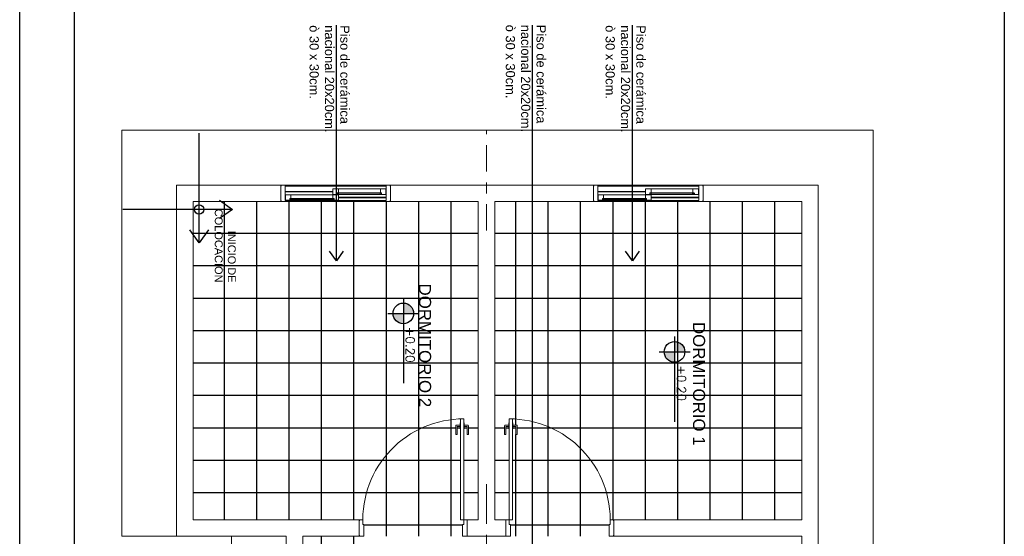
# Model space of a CAD drawing. Header units: millimetres. Extents: x 201 to 840, y 135 to 685.
# Tile 131 of 219: x 422.48 to 431.46, y 194.12 to 198.83. Entities that reach past the tile are written whole.
import ezdxf

# ---------------------------------------------------------------- set-up
doc = ezdxf.new("R2010")
doc.units = ezdxf.units.MM
doc.linetypes.add('ACAD_ISO10W100', pattern=[18, 12, -3, 0, -3])
doc.layers.add('001', color=1, linetype='Continuous', lineweight=5)
doc.layers.add('PLANTILLA', color=1, linetype='Continuous', lineweight=9)
for name, color, linetype in [('03', 3, 'Continuous'), ('ABERTURAS', 2, 'Continuous'), ('LAMINA', 6, 'Continuous'), ('LLAMADAS', 1, 'Continuous'), ('NIVELES', 1, 'Continuous'), ('piso', 1, 'Continuous'), ('TEXTOS VARIOS', 3, 'Continuous')]:
    doc.layers.add(name, color=color, linetype=linetype)
doc.styles.add('ARIAL', font='arial.ttf', dxfattribs={"height": 0.06})
doc.styles.add('ROMANS', font='romans.shx')
doc.styles.get("Standard").update_dxf_attribs({"font": 'arial.ttf'})
doc.dimstyles.new('05', dxfattribs={"dimscale": 0, "dimtxt": 0.09, "dimasz": 0.05, "dimexe": 0, "dimexo": 0, "dimgap": 0, "dimtad": 0, "dimzin": 0, "dimdsep": 46, "dimtxsty": 'Standard', "dimblk": 'OPEN90', "dimcen": 0.25, "dimclrd": 1, "dimclre": 1, "dimclrt": 3, "dimadec": 0, "dimazin": 0, "dimtfac": 1, "dimtofl": 0, "dimtmove": 2, "dimatfit": 3, "dimldrblk": 'BOXFILLED', "dimfxl": 1, "dimtolj": 1, "dimtzin": 0, "dimarcsym": 0})

# ---------------------------------------------------------------- blocks, each defined once
blk = doc.blocks.new('PLANTILLA 1')
at = {"layer": '001'}
for p, q in [((-0.5, -9.0027), (-0.5, 0.5)), ((5.35, 0.5), (5.35, -5.3027)), ((0, -8.5027), (0, -4.8002)), ((0.15, -4.8002), (0.15, -5.3027)), ((4.7, -5.3027), (4.7, -4.8177)), ((4.85, -4.8177), (4.85, -5.3027)), ((0.15, -5.3027), (1.865, -5.3027)), ((1.865, -5.3027), (1.865, -5.4527)), ((1.865, -5.3027), (1.865, -5.4527)), ((3.2, -5.3027), (2.85, -5.3027)), ((2.85, -5.3027), (2.85, -5.4527)), ((2.85, -5.4527), (2.85, -5.3027)), ((3.2, -5.4527), (3.2, -5.3027)), ((3.2, -5.4527), (3.2, -5.3027)), ((4.185, -5.4527), (4.185, -5.3027)), ((4.185, -5.3027), (4.7, -5.3027)), ((4.185, -5.3027), (4.185, -5.4527)), ((4.85, -5.3027), (5.85, -5.3027)), ((5.35, -5.3027), (6.35, -5.3027)), ((5.85, -5.3027), (5.85, -8.5027)), ((6.35, -5.3027), (6.35, -9.0027)), ((1.865, -5.4527), (0.15, -5.4527)), ((0.15, -5.4527), (0.15, -8.3527)), ((2.85, -5.4527), (2.95, -5.4527)), ((2.95, -5.4527), (2.95, -8.3527)), ((3.1, -8.3527), (3.1, -5.4527)), ((3.1, -5.4527), (3.2, -5.4527)), ((5.7, -5.4527), (4.185, -5.4527)), ((5.7, -8.3527), (5.7, -5.4527)), ((2.7448, -6.2332), (2.7448, -6.3099)), ((2.7555, -6.2312), (2.7468, -6.2312)), ((2.7575, -6.3016), (2.7575, -6.2332)), ((2.7875, -6.282), (2.7843, -6.282)), ((2.7843, -6.282), (2.7843, -6.3378)), ((2.8175, -6.282), (2.8207, -6.282)), ((2.8207, -6.282), (2.8207, -6.3378)), ((2.8475, -6.3016), (2.8475, -6.2332)), ((2.8495, -6.2312), (2.8582, -6.2312)), ((2.8602, -6.2332), (2.8602, -6.3099)), ((3.1898, -6.2332), (3.1898, -6.3099)), ((3.2005, -6.2312), (3.1918, -6.2312)), ((3.2025, -6.3016), (3.2025, -6.2332)), ((3.2325, -6.282), (3.2293, -6.282)), ((3.2293, -6.282), (3.2293, -6.3378)), ((3.2625, -6.282), (3.2657, -6.282)), ((3.2657, -6.282), (3.2657, -6.3378)), ((3.2925, -6.3016), (3.2925, -6.2332)), ((3.2945, -6.2312), (3.3032, -6.2312)), ((3.3052, -6.2332), (3.3052, -6.3099)), ((2.7512, -6.3162), (2.7843, -6.3162)), ((2.7843, -6.3036), (2.7595, -6.3036)), ((2.7843, -6.3378), (2.7875, -6.3378)), ((2.8207, -6.3378), (2.8175, -6.3378)), ((2.8207, -6.3036), (2.8455, -6.3036)), ((2.8538, -6.3162), (2.8207, -6.3162)), ((3.1962, -6.3162), (3.2293, -6.3162)), ((3.2293, -6.3036), (3.2045, -6.3036)), ((3.2293, -6.3378), (3.2325, -6.3378)), ((3.2657, -6.3378), (3.2625, -6.3378)), ((3.2657, -6.3036), (3.2905, -6.3036)), ((3.2988, -6.3162), (3.2657, -6.3162)), ((0.15, -8.3527), (1.05, -8.3527)), ((1.05, -8.3527), (1.05, -8.5027)), ((1.0525, -8.3627), (1.0525, -8.3527)), ((1.0525, -8.3527), (1.1, -8.3527)), ((1.1, -8.3627), (1.09, -8.3627)), ((1.09, -8.3627), (1.09, -8.5027)), ((1.09, -8.3872), (1.525, -8.3872)), ((1.09, -8.3922), (1.525, -8.3922)), ((1.1326, -8.4182), (1.0926, -8.4182)), ((1.0926, -8.4182), (1.0926, -8.4397)), ((1.1, -8.3527), (2, -8.3527)), ((1.1, -8.3527), (1.1, -8.3627)), ((1.1, -8.3627), (2, -8.3627)), ((1.1326, -8.4332), (1.1326, -8.4182)), ((1.1326, -8.4287), (1.5347, -8.4287)), ((1.5347, -8.4327), (1.1326, -8.4327)), ((1.1426, -8.4332), (1.1326, -8.4332)), ((1.1329, -8.4282), (1.1329, -8.4182)), ((1.1329, -8.4182), (1.1429, -8.4182)), ((1.1429, -8.4282), (1.1329, -8.4282)), ((1.1426, -8.4682), (1.1426, -8.4332)), ((1.5247, -8.4182), (1.1429, -8.4182)), ((1.1429, -8.4182), (1.1429, -8.4282)), ((1.5247, -8.4182), (1.5247, -8.4282)), ((1.5347, -8.4182), (1.5247, -8.4182)), ((1.5247, -8.4282), (1.5347, -8.4282)), ((1.565, -8.3647), (1.525, -8.3647)), ((1.525, -8.3647), (1.525, -8.3862)), ((1.525, -8.3862), (1.525, -8.3862)), ((1.525, -8.3862), (1.525, -8.3932)), ((1.525, -8.3932), (1.525, -8.4147)), ((1.525, -8.3932), (1.525, -8.3932)), ((1.525, -8.4147), (1.575, -8.4147)), ((1.525, -8.4682), (1.525, -8.4332)), ((1.525, -8.4332), (1.535, -8.4332)), ((1.5347, -8.4282), (1.5347, -8.4182)), ((1.5347, -8.4287), (1.5347, -8.4327)), ((1.535, -8.4332), (1.535, -8.4182)), ((1.535, -8.4182), (1.575, -8.4182)), ((1.565, -8.3797), (1.565, -8.3647)), ((1.575, -8.3797), (1.565, -8.3797)), ((1.5653, -8.3747), (1.5653, -8.3647)), ((1.5653, -8.3647), (1.5753, -8.3647)), ((1.5753, -8.3747), (1.5653, -8.3747)), ((1.5653, -8.3792), (1.5653, -8.3752)), ((1.5653, -8.3752), (1.9674, -8.3752)), ((1.9674, -8.3792), (1.5653, -8.3792)), ((1.575, -8.4147), (1.575, -8.3797)), ((1.9574, -8.4147), (1.575, -8.4147)), ((1.575, -8.4182), (1.575, -8.4397)), ((1.9571, -8.3647), (1.5753, -8.3647)), ((1.5753, -8.3647), (1.5753, -8.3747)), ((1.9571, -8.3647), (1.9571, -8.3747)), ((1.9671, -8.3647), (1.9571, -8.3647)), ((1.9571, -8.3747), (1.9671, -8.3747)), ((1.9574, -8.4147), (1.9574, -8.3797)), ((1.9574, -8.3797), (1.9674, -8.3797)), ((2.0074, -8.4147), (1.9574, -8.4147)), ((1.9671, -8.3747), (1.9671, -8.3647)), ((1.9674, -8.3797), (1.9674, -8.3647)), ((1.9674, -8.3647), (2.0074, -8.3647)), ((2.0475, -8.3527), (2, -8.3527)), ((2, -8.3527), (2, -8.3627)), ((2, -8.3627), (2.01, -8.3627)), ((2.0074, -8.3647), (2.0074, -8.3862)), ((2.0074, -8.3862), (2.0074, -8.3862)), ((2.0074, -8.3862), (2.0074, -8.3932)), ((2.0074, -8.3932), (2.0074, -8.4147)), ((2.0074, -8.3932), (2.0074, -8.3932)), ((2.01, -8.3627), (2.01, -8.5027)), ((2.0475, -8.3627), (2.0475, -8.3527)), ((2.95, -8.3527), (2.05, -8.3527)), ((2.05, -8.3527), (2.05, -8.5027)), ((3.9, -8.3527), (3.1, -8.3527)), ((3.9, -8.5027), (3.9, -8.3527)), ((3.9025, -8.3627), (3.9025, -8.3527)), ((3.9025, -8.3527), (3.95, -8.3527)), ((3.95, -8.3627), (3.94, -8.3627)), ((3.94, -8.3627), (3.94, -8.5027)), ((3.94, -8.3872), (4.375, -8.3872)), ((3.94, -8.3922), (4.375, -8.3922)), ((3.9826, -8.4182), (3.9426, -8.4182)), ((3.9426, -8.4182), (3.9426, -8.4397)), ((3.95, -8.3527), (4.85, -8.3527)), ((3.95, -8.3527), (3.95, -8.3627)), ((3.95, -8.3627), (4.85, -8.3627)), ((3.9826, -8.4332), (3.9826, -8.4182)), ((3.9826, -8.4287), (4.3847, -8.4287)), ((4.3847, -8.4327), (3.9826, -8.4327)), ((3.9926, -8.4332), (3.9826, -8.4332)), ((3.9829, -8.4282), (3.9829, -8.4182)), ((3.9829, -8.4182), (3.9929, -8.4182)), ((3.9929, -8.4282), (3.9829, -8.4282)), ((3.9926, -8.4682), (3.9926, -8.4332)), ((4.3747, -8.4182), (3.9929, -8.4182)), ((3.9929, -8.4182), (3.9929, -8.4282)), ((4.3747, -8.4182), (4.3747, -8.4282)), ((4.3847, -8.4182), (4.3747, -8.4182)), ((4.3747, -8.4282), (4.3847, -8.4282)), ((4.415, -8.3647), (4.375, -8.3647)), ((4.375, -8.3647), (4.375, -8.3862)), ((4.375, -8.3862), (4.375, -8.3862)), ((4.375, -8.3862), (4.375, -8.3932)), ((4.375, -8.3932), (4.375, -8.4147)), ((4.375, -8.3932), (4.375, -8.3932)), ((4.375, -8.4147), (4.425, -8.4147)), ((4.375, -8.4682), (4.375, -8.4332)), ((4.375, -8.4332), (4.385, -8.4332)), ((4.3847, -8.4282), (4.3847, -8.4182)), ((4.3847, -8.4287), (4.3847, -8.4327)), ((4.385, -8.4332), (4.385, -8.4182)), ((4.385, -8.4182), (4.425, -8.4182)), ((4.415, -8.3797), (4.415, -8.3647)), ((4.425, -8.3797), (4.415, -8.3797)), ((4.4153, -8.3747), (4.4153, -8.3647)), ((4.4153, -8.3647), (4.4253, -8.3647)), ((4.4253, -8.3747), (4.4153, -8.3747)), ((4.4153, -8.3792), (4.4153, -8.3752)), ((4.4153, -8.3752), (4.8174, -8.3752)), ((4.8174, -8.3792), (4.4153, -8.3792)), ((4.425, -8.4147), (4.425, -8.3797)), ((4.8074, -8.4147), (4.425, -8.4147)), ((4.425, -8.4182), (4.425, -8.4397)), ((4.8071, -8.3647), (4.4253, -8.3647)), ((4.4253, -8.3647), (4.4253, -8.3747)), ((4.8071, -8.3647), (4.8071, -8.3747)), ((4.8171, -8.3647), (4.8071, -8.3647)), ((4.8071, -8.3747), (4.8171, -8.3747)), ((4.8074, -8.4147), (4.8074, -8.3797)), ((4.8074, -8.3797), (4.8174, -8.3797)), ((4.8574, -8.4147), (4.8074, -8.4147)), ((4.8171, -8.3747), (4.8171, -8.3647)), ((4.8174, -8.3797), (4.8174, -8.3647)), ((4.8174, -8.3647), (4.8574, -8.3647)), ((4.8975, -8.3527), (4.85, -8.3527)), ((4.85, -8.3527), (4.85, -8.3627)), ((4.85, -8.3627), (4.86, -8.3627)), ((4.8574, -8.3647), (4.8574, -8.3862)), ((4.8574, -8.3862), (4.8574, -8.3862)), ((4.8574, -8.3862), (4.8574, -8.3932)), ((4.8574, -8.3932), (4.8574, -8.4147)), ((4.8574, -8.3932), (4.8574, -8.3932)), ((4.86, -8.3627), (4.86, -8.5027)), ((4.8975, -8.3627), (4.8975, -8.3527)), ((4.9, -8.3527), (5.7, -8.3527)), ((4.9, -8.5027), (4.9, -8.3527)), ((1.05, -8.5027), (0, -8.5027)), ((1.0525, -8.5027), (1.0525, -8.4927)), ((1.09, -8.5027), (1.0525, -8.5027)), ((1.09, -8.4927), (2.01, -8.4927)), ((2.01, -8.5027), (1.09, -8.5027)), ((1.09, -8.5027), (2.01, -8.5027)), ((1.0926, -8.4397), (1.0926, -8.4397)), ((1.0926, -8.4397), (1.0926, -8.4467)), ((1.0926, -8.4467), (1.0926, -8.4682)), ((1.0926, -8.4467), (1.0926, -8.4467)), ((1.0926, -8.4682), (1.1426, -8.4682)), ((1.525, -8.4682), (1.1426, -8.4682)), ((1.575, -8.4682), (1.525, -8.4682)), ((1.575, -8.4397), (1.575, -8.4397)), ((1.575, -8.4397), (1.575, -8.4467)), ((1.575, -8.4407), (2.01, -8.4407)), ((1.575, -8.4457), (2.01, -8.4457)), ((1.575, -8.4467), (1.575, -8.4682)), ((1.575, -8.4467), (1.575, -8.4467)), ((2.01, -8.5027), (2.0475, -8.5027)), ((2.0475, -8.5027), (2.0475, -8.4927)), ((2.05, -8.5027), (3.9, -8.5027)), ((3.9025, -8.5027), (3.9025, -8.4927)), ((3.94, -8.5027), (3.9025, -8.5027)), ((3.94, -8.4927), (4.86, -8.4927)), ((4.86, -8.5027), (3.94, -8.5027)), ((3.94, -8.5027), (4.86, -8.5027)), ((3.9426, -8.4397), (3.9426, -8.4397)), ((3.9426, -8.4397), (3.9426, -8.4467)), ((3.9426, -8.4467), (3.9426, -8.4682)), ((3.9426, -8.4467), (3.9426, -8.4467)), ((3.9426, -8.4682), (3.9926, -8.4682)), ((4.375, -8.4682), (3.9926, -8.4682)), ((4.425, -8.4682), (4.375, -8.4682)), ((4.425, -8.4397), (4.425, -8.4397)), ((4.425, -8.4397), (4.425, -8.4467)), ((4.425, -8.4407), (4.86, -8.4407)), ((4.425, -8.4457), (4.86, -8.4457)), ((4.425, -8.4467), (4.425, -8.4682)), ((4.425, -8.4467), (4.425, -8.4467)), ((4.86, -8.5027), (4.8975, -8.5027)), ((4.8975, -8.5027), (4.8975, -8.4927)), ((5.85, -8.5027), (4.9, -8.5027)), ((6.35, -9.0027), (-0.5, -9.0027))]:
    blk.add_line(p, q, dxfattribs=at)
at = {"layer": '001', "ltscale": 0.01}
for p, q in [((1.8675, -5.3127), (1.8675, -5.3027)), ((1.8675, -5.3027), (1.8975, -5.3027)), ((1.8975, -5.3027), (1.9075, -5.3027)), ((1.9075, -5.3027), (1.9075, -5.3527)), ((1.9075, -5.3527), (1.9075, -5.4117)), ((2.8175, -5.3027), (2.8075, -5.3027)), ((2.8075, -5.3027), (2.8075, -5.3527)), ((2.8075, -5.3527), (2.8075, -5.4117)), ((2.8475, -5.3027), (2.8175, -5.3027)), ((2.8475, -5.3127), (2.8475, -5.3027)), ((3.2025, -5.3127), (3.2025, -5.3027)), ((3.2025, -5.3027), (3.2325, -5.3027)), ((3.2325, -5.3027), (3.2425, -5.3027)), ((3.2425, -5.3027), (3.2425, -5.3527)), ((3.2425, -5.3527), (3.2425, -5.4117)), ((4.1525, -5.3027), (4.1425, -5.3027)), ((4.1425, -5.3027), (4.1425, -5.3527)), ((4.1425, -5.3527), (4.1425, -5.4117)), ((4.1825, -5.3027), (4.1525, -5.3027)), ((4.1825, -5.3127), (4.1825, -5.3027)), ((1.8675, -5.4527), (1.8675, -5.4427)), ((1.8975, -5.4527), (1.8675, -5.4527)), ((1.9075, -5.4117), (1.8975, -5.4117)), ((1.8975, -5.4117), (1.8975, -5.4527)), ((2.8175, -5.4527), (2.7875, -5.4527)), ((2.7875, -5.4527), (2.7875, -6.3727)), ((2.8075, -5.4117), (2.8175, -5.4117)), ((2.8175, -5.4117), (2.8175, -5.4527)), ((2.8175, -5.4527), (2.8475, -5.4527)), ((2.8175, -6.3727), (2.8175, -5.4527)), ((2.8475, -5.4527), (2.8475, -5.4427)), ((3.2025, -5.4527), (3.2025, -5.4427)), ((3.2325, -5.4527), (3.2025, -5.4527)), ((3.2425, -5.4117), (3.2325, -5.4117)), ((3.2325, -5.4117), (3.2325, -5.4527)), ((3.2325, -6.3727), (3.2325, -5.4527)), ((3.2325, -5.4527), (3.2625, -5.4527)), ((3.2625, -5.4527), (3.2625, -6.3727)), ((4.1425, -5.4117), (4.1525, -5.4117)), ((4.1525, -5.4117), (4.1525, -5.4527)), ((4.1525, -5.4527), (4.1825, -5.4527)), ((4.1825, -5.4527), (4.1825, -5.4427)), ((2.7875, -6.3727), (2.8175, -6.3727)), ((3.2625, -6.3727), (3.2325, -6.3727))]:
    blk.add_line(p, q, dxfattribs=at)
for centre, start, end in [((2.8175, -5.4527), 177.44576, 270), ((3.2325, -5.4527), 270, 2.55424)]:
    blk.add_arc(centre, 0.92, start, end, dxfattribs=at)
at = {"layer": '001'}
for centre, radius, start, end in [((2.7468, -6.2332), 0.002, 90, 180), ((2.7555, -6.2332), 0.002, 360, 90), ((2.8495, -6.2332), 0.002, 90, 180), ((2.8582, -6.2332), 0.002, 0, 90), ((3.1918, -6.2332), 0.002, 90, 180), ((3.2005, -6.2332), 0.002, 0, 90), ((3.2945, -6.2332), 0.002, 90, 180), ((3.3032, -6.2332), 0.002, 360, 90), ((2.7512, -6.3099), 0.00634, 180, 270), ((2.7595, -6.3016), 0.002, 180, 270), ((2.8455, -6.3016), 0.002, 270, 0), ((2.8538, -6.3099), 0.00634, 270, 360), ((3.1962, -6.3099), 0.00634, 180, 270), ((3.2045, -6.3016), 0.002, 180, 270), ((3.2905, -6.3016), 0.002, 270, 0), ((3.2988, -6.3099), 0.00634, 270, 0)]:
    blk.add_arc(centre, radius, start, end, dxfattribs=at)
at = {"layer": 'PLANTILLA', "linetype": 'ACAD_ISO10W100', "ltscale": 0.03}
blk.add_lwpolyline([(3.025, -5.7763), (3.025, 0.5)], dxfattribs=at)
blk = doc.blocks.new('A$C32ED7633')
at = {"layer": 'piso', "color": 4}
blk.add_circle((0.1559, -0.0905), 0.025, dxfattribs=at)
for points in [[(0.1559, 0.0894), (0.1559, -0.0905)], [(-0.024, -0.0905), (0.1559, -0.0905)]]:
    blk.add_leader(points, dimstyle='05', override={"dimscale": 1, "dimasz": 0.07, "dimclrd": 4, "dimldrblk": 'OPEN90'}, dxfattribs=at)

msp = doc.modelspace()

# ---------------------------------------------------------------- hatches: boundary and pattern name
at = {"layer": 'NIVELES', "ltscale": 0.01}
h = msp.add_hatch(color=256, dxfattribs=at)
h.paths.add_polyline_path([(426.0737, 196.1532, 0.414214), (425.9796, 196.2473), (425.9796, 196.1532)])
h.paths.add_polyline_path([(425.9796, 196.0591), (425.9796, 196.1532), (425.8855, 196.1532, 0.414214)])
h = msp.add_hatch(color=256, dxfattribs=at)
h.paths.add_polyline_path([(428.5462, 195.8028, 0.414214), (428.4522, 195.8969), (428.4522, 195.8028)])
h.paths.add_polyline_path([(428.4522, 195.7087), (428.4522, 195.8028), (428.3581, 195.8028, 0.414214)])

# ---------------------------------------------------------------- linework, layer by layer
at = {"layer": '001', "linetype": 'ACAD_ISO10W100', "ltscale": 0.02}
msp.add_line((426.7377, 196.9072), (426.7377, 197.8225), dxfattribs=at)
at = {"layer": 'ABERTURAS', "color": 1}
msp.add_line((427.8056, 197.1844), (428.1874, 197.1844), dxfattribs=at)
at = {"layer": 'ABERTURAS'}
for points in [[(428.6198, 197.2379), (428.6198, 197.2479), (428.6298, 197.2479), (428.6298, 197.2379)], [(425.3374, 197.1844), (425.3374, 197.1944), (425.3474, 197.1944), (425.3474, 197.1844)], [(427.8056, 197.1844), (427.8056, 197.1944), (427.7956, 197.1944), (427.7956, 197.1844)]]:
    msp.add_lwpolyline(points, close=True, dxfattribs=at)
at = {"layer": 'LAMINA', "color": 7}
msp.add_line((422.4819, 184.7347), (422.4819, 199.9823), dxfattribs=at)
at = {"layer": 'LAMINA'}
for p, q in [((422.9819, 185.4347), (422.9819, 199.4823)), ((431.4585, 199.4823), (431.4585, 185.4347))]:
    msp.add_line(p, q, dxfattribs=at)
at = {"layer": 'NIVELES', "color": 3}
for p, q in [((425.9796, 196.2948), (425.9796, 195.5167)), ((428.4522, 195.9443), (428.4522, 195.1663))]:
    msp.add_line(p, q, dxfattribs=at)
at = {"layer": 'NIVELES', "color": 1}
for p, q in [((425.8378, 196.153), (426.1213, 196.153)), ((428.3104, 195.8026), (428.5939, 195.8026))]:
    msp.add_line(p, q, dxfattribs=at)
at = {"layer": 'NIVELES', "color": 3}
for centre in [(425.9796, 196.153), (428.4522, 195.8026)]:
    msp.add_circle(centre, 0.0941, dxfattribs=at)
at = {"layer": 'piso', "ltscale": 0.01}
for p, q in [((424.3482, 194.2725), (424.3482, 197.1725)), ((424.6435, 194.2725), (424.6435, 197.1725)), ((424.9387, 194.2725), (424.9387, 197.1725)), ((424.0627, 195.9979), (426.6627, 195.9979)), ((424.0627, 195.7026), (426.6627, 195.7026)), ((424.0627, 195.4073), (426.6627, 195.4073)), ((424.0627, 195.112), (426.154, 195.112)), ((424.0627, 194.8168), (425.7885, 194.8168))]:
    msp.add_line(p, q, dxfattribs=at)
at = {"layer": 'piso'}
for p, q in [((425.234, 194.2725), (425.234, 197.1725)), ((425.5293, 194.2725), (425.5293, 197.1725)), ((425.8246, 194.8628), (425.8246, 197.1725)), ((426.1198, 195.0959), (426.1198, 197.1725)), ((426.4151, 195.1852), (426.4151, 197.1725)), ((427.0057, 195.1905), (427.0057, 197.1725)), ((427.3009, 195.1209), (427.3009, 197.1725)), ((427.5962, 194.9225), (427.5962, 197.1725)), ((427.8915, 194.2725), (427.8915, 197.1725)), ((428.1868, 194.2725), (428.1868, 197.1725)), ((428.482, 194.2725), (428.482, 197.1725)), ((428.7773, 194.2725), (428.7773, 197.1725)), ((429.0726, 194.2725), (429.0726, 197.1725)), ((429.3679, 194.2725), (429.3679, 197.1725)), ((424.0627, 196.8837), (426.6627, 196.8837)), ((426.8127, 196.8837), (429.6127, 196.8837)), ((424.0627, 196.5884), (426.6627, 196.5884)), ((426.8127, 196.5884), (429.6127, 196.5884)), ((424.0627, 196.2931), (426.6627, 196.2931)), ((426.8127, 196.2931), (429.6127, 196.2931)), ((426.8127, 195.9979), (429.6127, 195.9979)), ((426.8127, 195.7026), (429.6127, 195.7026)), ((426.8127, 195.4073), (429.6127, 195.4073)), ((426.4151, 194.1225), (426.4151, 195.1852)), ((427.0057, 195.136), (427.0057, 195.1905)), ((426.1198, 194.1225), (426.1198, 195.0959)), ((426.154, 195.112), (426.4575, 195.112)), ((426.4702, 195.112), (426.497, 195.112)), ((426.5334, 195.112), (426.5602, 195.112)), ((426.5729, 195.112), (426.6627, 195.112)), ((426.8127, 195.112), (426.9025, 195.112)), ((426.9152, 195.112), (426.942, 195.112)), ((426.9784, 195.112), (427.0052, 195.112)), ((427.0179, 195.112), (427.3214, 195.112)), ((427.3009, 194.1225), (427.3009, 195.1209)), ((427.3214, 195.112), (429.6127, 195.112)), ((427.0057, 194.1225), (427.0057, 195.051)), ((427.5962, 194.1225), (427.5962, 194.9225)), ((425.7885, 194.8168), (426.5002, 194.8168)), ((425.8246, 194.1225), (425.8246, 194.8628)), ((426.5323, 194.8168), (426.6627, 194.8168)), ((426.8127, 194.8168), (426.9452, 194.8168)), ((426.9773, 194.8168), (427.6869, 194.8168)), ((427.6869, 194.8168), (429.6127, 194.8168)), ((424.0627, 194.5215), (425.6445, 194.5215)), ((425.6445, 194.5215), (426.5002, 194.5215)), ((426.5312, 194.5215), (426.6627, 194.5215)), ((426.8127, 194.5215), (426.9452, 194.5215)), ((426.9762, 194.5215), (427.8308, 194.5215)), ((427.8308, 194.5215), (429.6127, 194.5215)), ((425.6202, 194.2262), (426.5202, 194.2262)), ((426.9552, 194.2262), (427.8552, 194.2262)), ((423.4127, 194.1225), (423.4127, 194.1225)), ((425.234, 191.7225), (425.234, 194.1225)), ((425.5293, 191.7225), (425.5293, 194.1225))]:
    msp.add_line(p, q, dxfattribs=at)

# ---------------------------------------------------------------- block references
at = {"layer": '03', "rotation": 180}
msp.add_blockref('PLANTILLA 1', (429.7627, 188.8197), dxfattribs=at)
at = {"layer": 'piso', "ltscale": 0.01, "xscale": 1.69845603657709, "yscale": 1.69845603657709, "zscale": 1.69845603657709, "rotation": 180}
msp.add_blockref('A$C32ED7633', (424.3826, 196.9469), dxfattribs=at)

# ---------------------------------------------------------------- texts
at = {"layer": 'LLAMADAS', "color": 2, "ltscale": 0.01, "char_height": 0.084, "width": 5.191979, "attachment_point": 1, "rotation": 270, "style": 'ARIAL'}
for insert in [(425.4886, 198.7792), (427.2778, 198.7835), (428.1874, 198.7791)]:
    msp.add_mtext('Piso de cerámica\\Pnacional 20x20cm.\\Pò 30 x 30cm.', dxfattribs=dict(at, insert=insert))
at = {"layer": 'NIVELES', "color": 2, "style": 'ROMANS'}
for p in [(426.0026, 196.0313), (428.4752, 195.6809)]:
    msp.add_attdef('+0.20', p, '_0.00', height=0.07938, rotation=270, dxfattribs=at)
at = {"layer": 'piso', "color": 1, "style": 'ARIAL'}
for s, p in [('DORMITORIO 2', (426.1226, 196.4256)), ('DORMITORIO 1', (428.6206, 196.0752))]:
    msp.add_text(s, height=0.11, rotation=270, dxfattribs=at).set_placement(p)
at = {"layer": 'TEXTOS VARIOS', "color": 2, "ltscale": 0.01, "insert": (424.4513, 196.4347), "char_height": 0.0715, "width": 0.555604, "attachment_point": 3, "rotation": 270, "style": 'ROMANS'}
msp.add_mtext('{\\fArial|b0|i0|c0|p34;INICIO DE\\PCOLOCACIÓN}', dxfattribs=at)

# ---------------------------------------------------------------- leaders
at = {"layer": 'LLAMADAS'}
for points in [[(425.3687, 196.6313), (425.3687, 198.7796)], [(427.1557, 193.0711), (427.1578, 198.7796)], [(428.0674, 196.6313), (428.0674, 198.7796)]]:
    msp.add_leader(points, dimstyle='05', override={"dimscale": 1, "dimasz": 0.09, "dimldrblk": 'OPEN90'}, dxfattribs=at)

doc.saveas('drawing.dxf')
